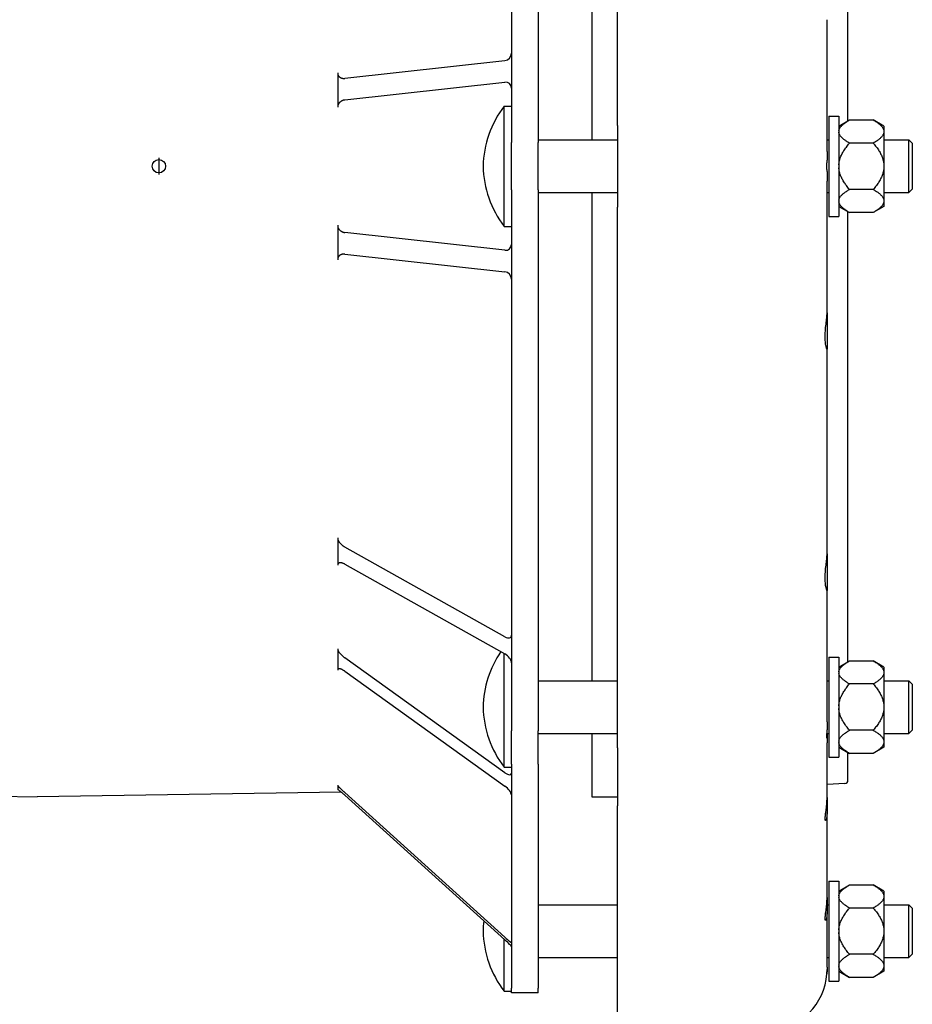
# Model space of a CAD drawing. Header units: millimetres. Extents: x 609 to 5021, y 338 to 1764.
# Tile 4 of 10: x 866 to 1133, y 599 to 894. Entities that reach past the tile are written whole.
import ezdxf

# ---------------------------------------------------------------- set-up
doc = ezdxf.new("R2010")
doc.units = ezdxf.units.MM
doc.layers.add('DETAIL', color=2, linetype='Continuous')
doc.layers.add('ORIGIN', color=6, linetype='Continuous')

msp = doc.modelspace()

# ---------------------------------------------------------------- linework, layer by layer
at = {"layer": 'DETAIL'}
for p, q in [((1045.03, 862.43), (1045.03, 1024.35)), ((1013.28, 1019.19), (1013.28, 857.27)), ((1021.28, 1019.19), (1021.28, 857.27)), ((1037.38, 1004.22), (1037.38, 858.09)), ((1114.03, 863.77), (1114.03, 998.27)), ((1107.75, 854.64), (1107.75, 894.07)), ((1011.28, 881.8), (963.37, 876.49)), ((961.28, 878.18), (961.28, 877.71)), ((961.28, 877.71), (961.28, 873.03)), ((961.28, 873.03), (961.28, 868.35)), ((963.37, 870.03), (1011.28, 875.35)), ((961.28, 868.35), (961.28, 867.86)), ((1011.08, 832.19), (1011.08, 868.19)), ((1011.08, 868.19), (1013.28, 868.19)), ((1108.28, 865.19), (1108.28, 835.19)), ((1108.28, 865.19), (1111.28, 865.19)), ((1111.28, 865.19), (1111.28, 835.19)), ((1111.28, 862.19), (1114.48, 864.04)), ((1114.48, 864.04), (1121.58, 864.04)), ((1124.78, 862.19), (1121.58, 864.04)), ((1045.03, 862.43), (1045.03, 837.94)), ((1124.78, 862.19), (1124.78, 860.79)), ((1124.78, 860.79), (1124.78, 860.36)), ((1021.28, 858.09), (1045.03, 858.09)), ((1107.75, 858.09), (1108.28, 858.09)), ((1124.78, 860.36), (1124.78, 850.63)), ((1124.78, 858.09), (1132.28, 858.09)), ((1132.28, 842.29), (1132.28, 858.09)), ((1133.28, 857.09), (1132.28, 858.09)), ((1013.28, 843.11), (1013.28, 857.27)), ((1021.28, 843.11), (1021.28, 857.27)), ((1121.58, 857.11), (1114.48, 857.11)), ((1133.28, 857.09), (1133.28, 843.29)), ((1107.75, 854.64), (1107.75, 851.99)), ((1124.78, 850.63), (1124.78, 849.75)), ((1124.78, 849.75), (1124.78, 840.02)), ((1107.75, 848.6), (1107.75, 845.74)), ((1013.28, 843.11), (1013.28, 681.18)), ((1021.28, 843.11), (1021.28, 681.18)), ((1107.75, 806.31), (1107.75, 845.74)), ((1121.58, 843.26), (1114.48, 843.26)), ((1133.28, 843.29), (1132.28, 842.29)), ((1021.28, 842.29), (1045.03, 842.29)), ((1037.38, 842.29), (1037.38, 696.16)), ((1107.75, 842.29), (1108.28, 842.29)), ((1124.78, 842.29), (1132.28, 842.29)), ((1045.03, 676.03), (1045.03, 837.94)), ((1111.28, 838.19), (1114.48, 836.34)), ((1124.78, 838.19), (1121.58, 836.34)), ((1124.78, 840.02), (1124.78, 839.58)), ((1124.78, 839.58), (1124.78, 838.19)), ((1108.28, 835.19), (1111.28, 835.19)), ((1114.03, 701.85), (1114.03, 836.6)), ((1121.58, 836.34), (1114.48, 836.34)), ((961.28, 832.51), (961.28, 832.03)), ((961.28, 832.03), (961.28, 827.35)), ((1011.08, 832.19), (1013.28, 832.19)), ((1011.28, 825.03), (963.37, 830.34)), ((961.28, 827.35), (961.28, 822.67)), ((961.28, 822.67), (961.28, 822.2)), ((963.37, 823.89), (1011.28, 818.57)), ((1107.75, 806.31), (1107.75, 795.45)), ((1107.75, 734.11), (1107.75, 795.45)), ((961.28, 738.94), (961.28, 738.51)), ((961.28, 738.51), (961.28, 734.8)), ((961.28, 734.8), (961.28, 731.08)), ((1011.28, 709.34), (963.37, 736.19)), ((1107.75, 734.11), (1107.75, 723.25)), ((961.28, 731.08), (961.28, 730.75)), ((963.37, 731.07), (1011.28, 704.22)), ((1107.75, 683.82), (1107.75, 723.25)), ((961.28, 705.75), (961.28, 705.4)), ((961.28, 705.4), (961.28, 702.49)), ((961.28, 702.49), (961.28, 699.59)), ((1011.28, 668.64), (963.37, 703)), ((1011.08, 670.26), (1011.08, 704.33)), ((1108.28, 703.26), (1108.28, 673.26)), ((1108.28, 703.26), (1111.28, 703.26)), ((1111.28, 703.26), (1111.28, 673.26)), ((1111.28, 700.26), (1114.48, 702.11)), ((1114.48, 702.11), (1121.58, 702.11)), ((1124.78, 700.26), (1121.58, 702.11)), ((961.28, 699.59), (961.28, 699.35)), ((963.37, 699), (1011.28, 664.63)), ((1124.78, 700.26), (1124.78, 698.87)), ((1124.78, 698.87), (1124.78, 698.43)), ((1021.28, 696.16), (1045.03, 696.16)), ((1107.75, 696.16), (1108.28, 696.16)), ((1124.78, 698.43), (1124.78, 688.7)), ((1124.78, 696.16), (1132.28, 696.16)), ((1132.28, 680.36), (1132.28, 696.16)), ((1133.28, 695.16), (1132.28, 696.16)), ((1121.58, 695.19), (1114.48, 695.19)), ((1133.28, 695.16), (1133.28, 681.36)), ((1124.78, 688.7), (1124.78, 687.82)), ((1124.78, 687.82), (1124.78, 678.09)), ((1013.28, 671.17), (1013.28, 681.18)), ((1021.28, 671.17), (1021.28, 681.18)), ((1107.75, 683.82), (1107.75, 681.42)), ((1121.58, 681.34), (1114.48, 681.34)), ((1133.28, 681.36), (1132.28, 680.36)), ((1021.28, 680.36), (1045.03, 680.36)), ((1037.38, 680.36), (1037.38, 661.44)), ((1107.74, 680.36), (1108.28, 680.36)), ((1107.75, 680.36), (1107.75, 679.43)), ((1107.75, 679.43), (1107.75, 679)), ((1107.75, 679), (1107.75, 677.53)), ((1124.78, 680.36), (1132.28, 680.36)), ((1124.78, 678.09), (1124.78, 677.65)), ((1045.03, 676.03), (1045.03, 658.71)), ((1107.75, 661.2), (1107.75, 677.53)), ((1111.28, 676.26), (1114.48, 674.41)), ((1124.78, 676.26), (1121.58, 674.41)), ((1124.78, 677.65), (1124.78, 676.26)), ((1108.28, 673.26), (1111.28, 673.26)), ((1114.03, 666.39), (1114.03, 674.67)), ((1121.58, 674.41), (1114.48, 674.41)), ((1011.08, 670.26), (1013.28, 670.26)), ((1013.28, 671.17), (1013.28, 604.1)), ((1021.28, 671.17), (1021.28, 604.1)), ((961.28, 664.86), (961.28, 664.73)), ((961.28, 664.73), (961.28, 664.16)), ((961.28, 664.16), (961.28, 663.59)), ((1113.08, 665.39), (1107.75, 665.11)), ((780.23, 662.78), (871.28, 661.44)), ((962.34, 662.78), (871.28, 661.44)), ((1011.28, 619.39), (963.37, 662.67)), ((963.37, 661.88), (1011.28, 618.6)), ((1037.38, 661.44), (1045.03, 661.44)), ((1107.75, 661.2), (1107.75, 656.7)), ((1045.03, 591.64), (1045.03, 658.71)), ((1107.75, 631.29), (1107.75, 656.7)), ((1108.28, 636.19), (1108.28, 606.19)), ((1108.28, 636.19), (1111.28, 636.19)), ((1111.28, 636.19), (1111.28, 606.19)), ((1111.28, 633.19), (1114.48, 635.04)), ((1114.48, 635.04), (1121.58, 635.04)), ((1124.78, 633.19), (1121.58, 635.04)), ((1107.75, 631.29), (1107.75, 626.79)), ((1124.78, 633.19), (1124.78, 631.79)), ((1124.78, 631.79), (1124.78, 631.36)), ((1124.78, 631.36), (1124.78, 621.63)), ((1021.28, 629.09), (1045.03, 629.09)), ((1107.75, 629.09), (1108.28, 629.09)), ((1121.58, 628.11), (1114.48, 628.11)), ((1124.78, 629.09), (1132.28, 629.09)), ((1132.28, 613.29), (1132.28, 629.09)), ((1133.28, 628.09), (1132.28, 629.09)), ((1133.28, 628.09), (1133.28, 614.29)), ((1107.75, 610.46), (1107.75, 626.79)), ((1124.78, 621.63), (1124.78, 620.75)), ((1124.78, 620.75), (1124.78, 611.02)), ((1011.08, 603.19), (1011.08, 618.78)), ((1021.28, 613.29), (1045.03, 613.29)), ((1107.75, 613.29), (1108.28, 613.29)), ((1121.58, 614.26), (1114.48, 614.26)), ((1124.78, 613.29), (1132.28, 613.29)), ((1133.28, 614.29), (1132.28, 613.29)), ((1107.75, 610.46), (1107.75, 609.72)), ((1124.78, 611.02), (1124.78, 610.58)), ((1124.78, 610.58), (1124.78, 609.19)), ((1107.75, 609.72), (1107.75, 609.69)), ((1111.28, 609.19), (1114.48, 607.34)), ((1121.58, 607.34), (1114.48, 607.34)), ((1124.78, 609.19), (1121.58, 607.34)), ((1108.28, 606.19), (1111.28, 606.19)), ((1011.08, 603.19), (1013.28, 603.19)), ((1013.28, 602.69), (1013.28, 604.1)), ((1021.28, 602.69), (1013.28, 602.69)), ((1021.28, 602.69), (1021.28, 604.1))]:
    msp.add_line(p, q, dxfattribs=at)
at = {"layer": 'DETAIL', "flags": 128}
for points in [[(961.28, 877.71), (961.33, 877.59), (961.38, 877.48), (961.44, 877.37), (961.5, 877.27), (961.57, 877.17), (961.64, 877.08), (961.72, 877), (961.8, 876.93), (961.89, 876.86), (961.98, 876.8), (962.07, 876.74), (962.16, 876.69), (962.25, 876.65), (962.35, 876.61), (962.45, 876.57), (962.55, 876.54), (962.65, 876.52), (962.75, 876.5), (962.85, 876.49), (962.95, 876.48), (963.06, 876.47), (963.16, 876.47), (963.27, 876.48), (963.37, 876.49)], [(963.37, 870.03), (963.25, 870.02), (963.14, 870), (963.02, 869.97), (962.91, 869.94), (962.8, 869.9), (962.69, 869.86), (962.58, 869.81), (962.48, 869.76), (962.37, 869.7), (962.27, 869.64), (962.17, 869.57), (962.08, 869.5), (961.99, 869.42), (961.9, 869.34), (961.82, 869.26), (961.74, 869.17), (961.67, 869.09), (961.6, 868.99), (961.53, 868.9), (961.47, 868.79), (961.42, 868.69), (961.37, 868.58), (961.32, 868.47), (961.28, 868.35)], [(1111.28, 860.79), (1111.31, 860.92), (1111.34, 861.05), (1111.38, 861.18), (1111.43, 861.31), (1111.49, 861.44), (1111.56, 861.57), (1111.63, 861.7), (1111.72, 861.83), (1111.82, 861.96), (1111.93, 862.09), (1112.04, 862.22), (1112.17, 862.36), (1112.3, 862.49), (1112.45, 862.63), (1112.61, 862.76), (1112.77, 862.9), (1112.95, 863.03), (1113.14, 863.17), (1113.33, 863.31), (1113.54, 863.45), (1113.76, 863.6), (1113.99, 863.74), (1114.23, 863.89), (1114.48, 864.04)], [(1121.58, 864.04), (1121.84, 863.89), (1122.08, 863.74), (1122.31, 863.6), (1122.53, 863.45), (1122.74, 863.31), (1122.93, 863.17), (1123.12, 863.03), (1123.3, 862.9), (1123.46, 862.76), (1123.62, 862.63), (1123.76, 862.49), (1123.9, 862.36), (1124.03, 862.22), (1124.14, 862.09), (1124.25, 861.96), (1124.35, 861.83), (1124.44, 861.7), (1124.51, 861.57), (1124.58, 861.44), (1124.64, 861.31), (1124.69, 861.18), (1124.73, 861.05), (1124.76, 860.92), (1124.78, 860.79)], [(1114.48, 857.11), (1114.23, 857.26), (1113.99, 857.41), (1113.76, 857.55), (1113.54, 857.7), (1113.33, 857.84), (1113.14, 857.98), (1112.95, 858.12), (1112.77, 858.25), (1112.61, 858.39), (1112.45, 858.53), (1112.3, 858.66), (1112.17, 858.79), (1112.04, 858.93), (1111.93, 859.06), (1111.82, 859.19), (1111.72, 859.32), (1111.63, 859.45), (1111.56, 859.58), (1111.49, 859.71), (1111.43, 859.84), (1111.38, 859.97), (1111.34, 860.1), (1111.31, 860.23), (1111.28, 860.36)], [(1124.78, 860.36), (1124.76, 860.23), (1124.73, 860.1), (1124.69, 859.97), (1124.64, 859.84), (1124.58, 859.71), (1124.51, 859.58), (1124.44, 859.45), (1124.35, 859.32), (1124.25, 859.19), (1124.14, 859.06), (1124.03, 858.93), (1123.9, 858.79), (1123.76, 858.66), (1123.62, 858.53), (1123.46, 858.39), (1123.3, 858.25), (1123.12, 858.12), (1122.93, 857.98), (1122.74, 857.84), (1122.53, 857.7), (1122.31, 857.55), (1122.08, 857.41), (1121.84, 857.26), (1121.58, 857.11)], [(1111.28, 850.63), (1111.31, 850.89), (1111.34, 851.14), (1111.38, 851.4), (1111.43, 851.66), (1111.49, 851.92), (1111.56, 852.18), (1111.63, 852.44), (1111.72, 852.7), (1111.82, 852.96), (1111.93, 853.22), (1112.04, 853.49), (1112.17, 853.75), (1112.3, 854.02), (1112.45, 854.29), (1112.61, 854.56), (1112.77, 854.83), (1112.95, 855.11), (1113.14, 855.38), (1113.33, 855.66), (1113.54, 855.95), (1113.76, 856.23), (1113.99, 856.52), (1114.23, 856.82), (1114.48, 857.11)], [(1121.58, 857.11), (1121.84, 856.82), (1122.08, 856.52), (1122.31, 856.23), (1122.53, 855.95), (1122.74, 855.66), (1122.93, 855.38), (1123.12, 855.11), (1123.3, 854.83), (1123.46, 854.56), (1123.62, 854.29), (1123.76, 854.02), (1123.9, 853.75), (1124.03, 853.49), (1124.14, 853.22), (1124.25, 852.96), (1124.35, 852.7), (1124.44, 852.44), (1124.51, 852.18), (1124.58, 851.92), (1124.64, 851.66), (1124.69, 851.4), (1124.73, 851.14), (1124.76, 850.89), (1124.78, 850.63)], [(1107.73, 850.94), (1107.74, 850.99), (1107.74, 851.03), (1107.74, 851.08), (1107.74, 851.12), (1107.74, 851.16), (1107.74, 851.21), (1107.74, 851.25), (1107.75, 851.3), (1107.75, 851.34), (1107.75, 851.38), (1107.75, 851.43), (1107.75, 851.47), (1107.75, 851.52), (1107.75, 851.56), (1107.75, 851.6), (1107.75, 851.65), (1107.75, 851.69), (1107.75, 851.73), (1107.75, 851.78), (1107.75, 851.82), (1107.75, 851.86), (1107.75, 851.9), (1107.75, 851.95), (1107.75, 851.99)], [(1107.74, 849.47), (1107.73, 849.52), (1107.73, 849.57), (1107.73, 849.62), (1107.73, 849.68), (1107.73, 849.74), (1107.72, 849.8), (1107.72, 849.87), (1107.72, 849.93), (1107.72, 850), (1107.72, 850.06), (1107.72, 850.13), (1107.72, 850.2), (1107.72, 850.27), (1107.72, 850.33), (1107.72, 850.4), (1107.72, 850.47), (1107.72, 850.53), (1107.72, 850.6), (1107.72, 850.66), (1107.73, 850.72), (1107.73, 850.78), (1107.73, 850.84), (1107.73, 850.89), (1107.73, 850.94)], [(1107.75, 848.6), (1107.75, 848.63), (1107.75, 848.67), (1107.75, 848.7), (1107.75, 848.74), (1107.75, 848.78), (1107.75, 848.81), (1107.75, 848.85), (1107.75, 848.88), (1107.75, 848.92), (1107.75, 848.96), (1107.75, 848.99), (1107.75, 849.03), (1107.75, 849.07), (1107.75, 849.1), (1107.75, 849.14), (1107.75, 849.18), (1107.75, 849.21), (1107.74, 849.25), (1107.74, 849.29), (1107.74, 849.32), (1107.74, 849.36), (1107.74, 849.4), (1107.74, 849.43), (1107.74, 849.47)], [(1114.48, 843.26), (1114.23, 843.56), (1113.99, 843.85), (1113.76, 844.14), (1113.54, 844.43), (1113.33, 844.71), (1113.14, 844.99), (1112.95, 845.27), (1112.77, 845.55), (1112.61, 845.82), (1112.45, 846.09), (1112.3, 846.36), (1112.17, 846.62), (1112.04, 846.89), (1111.93, 847.15), (1111.82, 847.41), (1111.72, 847.68), (1111.63, 847.94), (1111.56, 848.2), (1111.49, 848.46), (1111.43, 848.71), (1111.38, 848.97), (1111.34, 849.23), (1111.31, 849.49), (1111.28, 849.75)], [(1124.78, 849.75), (1124.76, 849.49), (1124.73, 849.23), (1124.69, 848.97), (1124.64, 848.71), (1124.58, 848.46), (1124.51, 848.2), (1124.44, 847.94), (1124.35, 847.68), (1124.25, 847.41), (1124.14, 847.15), (1124.03, 846.89), (1123.9, 846.62), (1123.76, 846.36), (1123.62, 846.09), (1123.46, 845.82), (1123.3, 845.55), (1123.12, 845.27), (1122.93, 844.99), (1122.74, 844.71), (1122.53, 844.43), (1122.31, 844.14), (1122.08, 843.85), (1121.84, 843.56), (1121.58, 843.26)], [(1111.28, 840.02), (1111.31, 840.15), (1111.34, 840.28), (1111.38, 840.41), (1111.43, 840.54), (1111.49, 840.67), (1111.56, 840.8), (1111.63, 840.93), (1111.72, 841.06), (1111.82, 841.19), (1111.93, 841.32), (1112.04, 841.45), (1112.17, 841.58), (1112.3, 841.72), (1112.45, 841.85), (1112.61, 841.99), (1112.77, 842.12), (1112.95, 842.26), (1113.14, 842.4), (1113.33, 842.54), (1113.54, 842.68), (1113.76, 842.82), (1113.99, 842.97), (1114.23, 843.11), (1114.48, 843.26)], [(1121.58, 843.26), (1121.84, 843.11), (1122.08, 842.97), (1122.31, 842.82), (1122.53, 842.68), (1122.74, 842.54), (1122.93, 842.4), (1123.12, 842.26), (1123.3, 842.12), (1123.46, 841.99), (1123.62, 841.85), (1123.76, 841.72), (1123.9, 841.58), (1124.03, 841.45), (1124.14, 841.32), (1124.25, 841.19), (1124.35, 841.06), (1124.44, 840.93), (1124.51, 840.8), (1124.58, 840.67), (1124.64, 840.54), (1124.69, 840.41), (1124.73, 840.28), (1124.76, 840.15), (1124.78, 840.02)], [(1114.48, 836.34), (1114.23, 836.49), (1113.99, 836.63), (1113.76, 836.78), (1113.54, 836.92), (1113.33, 837.06), (1113.14, 837.2), (1112.95, 837.34), (1112.77, 837.48), (1112.61, 837.62), (1112.45, 837.75), (1112.3, 837.88), (1112.17, 838.02), (1112.04, 838.15), (1111.93, 838.28), (1111.82, 838.41), (1111.72, 838.54), (1111.63, 838.67), (1111.56, 838.8), (1111.49, 838.93), (1111.43, 839.06), (1111.38, 839.19), (1111.34, 839.32), (1111.31, 839.45), (1111.28, 839.58)], [(1124.78, 839.58), (1124.76, 839.45), (1124.73, 839.32), (1124.69, 839.19), (1124.64, 839.06), (1124.58, 838.93), (1124.51, 838.8), (1124.44, 838.67), (1124.35, 838.54), (1124.25, 838.41), (1124.14, 838.28), (1124.03, 838.15), (1123.9, 838.02), (1123.76, 837.88), (1123.62, 837.75), (1123.46, 837.62), (1123.3, 837.48), (1123.12, 837.34), (1122.93, 837.2), (1122.74, 837.06), (1122.53, 836.92), (1122.31, 836.78), (1122.08, 836.63), (1121.84, 836.49), (1121.58, 836.34)], [(961.28, 832.03), (961.33, 831.9), (961.38, 831.77), (961.44, 831.65), (961.5, 831.54), (961.57, 831.43), (961.64, 831.32), (961.72, 831.22), (961.8, 831.13), (961.89, 831.04), (961.98, 830.96), (962.07, 830.89), (962.16, 830.81), (962.25, 830.75), (962.35, 830.69), (962.45, 830.63), (962.55, 830.58), (962.65, 830.53), (962.75, 830.49), (962.85, 830.46), (962.95, 830.42), (963.06, 830.4), (963.16, 830.37), (963.27, 830.35), (963.37, 830.34)], [(963.37, 823.89), (963.25, 823.9), (963.14, 823.9), (963.02, 823.9), (962.91, 823.9), (962.8, 823.88), (962.69, 823.86), (962.58, 823.84), (962.48, 823.81), (962.37, 823.78), (962.27, 823.74), (962.17, 823.69), (962.08, 823.64), (961.99, 823.59), (961.9, 823.53), (961.82, 823.46), (961.74, 823.39), (961.67, 823.32), (961.6, 823.24), (961.53, 823.16), (961.47, 823.07), (961.42, 822.98), (961.37, 822.88), (961.32, 822.77), (961.28, 822.67)], [(1107.75, 795.45), (1107.75, 795.4), (1107.73, 795.4), (1107.7, 795.45), (1107.66, 795.54), (1107.61, 795.67), (1107.56, 795.83), (1107.5, 796.04), (1107.45, 796.28), (1107.39, 796.56), (1107.34, 796.89), (1107.29, 797.24), (1107.25, 797.63), (1107.22, 798.05), (1107.2, 798.48), (1107.19, 798.93), (1107.19, 799.39), (1107.2, 799.87), (1107.22, 800.37), (1107.25, 800.88), (1107.29, 801.4), (1107.34, 801.92), (1107.39, 802.44), (1107.45, 802.94), (1107.5, 803.43), (1107.56, 803.89), (1107.61, 804.34), (1107.66, 804.78), (1107.7, 805.2), (1107.73, 805.6), (1107.75, 805.97), (1107.75, 806.31)], [(961.28, 738.51), (961.33, 738.39), (961.38, 738.27), (961.44, 738.14), (961.5, 738.02), (961.57, 737.9), (961.64, 737.79), (961.72, 737.67), (961.8, 737.56), (961.89, 737.45), (961.98, 737.34), (962.07, 737.24), (962.16, 737.14), (962.25, 737.04), (962.35, 736.95), (962.45, 736.86), (962.55, 736.77), (962.65, 736.68), (962.75, 736.6), (962.85, 736.53), (962.95, 736.45), (963.06, 736.38), (963.16, 736.31), (963.27, 736.25), (963.37, 736.19)], [(1107.75, 723.25), (1107.75, 723.21), (1107.73, 723.21), (1107.7, 723.26), (1107.66, 723.35), (1107.61, 723.47), (1107.56, 723.64), (1107.5, 723.84), (1107.45, 724.09), (1107.39, 724.37), (1107.34, 724.69), (1107.29, 725.05), (1107.25, 725.44), (1107.22, 725.85), (1107.2, 726.29), (1107.19, 726.74), (1107.19, 727.2), (1107.2, 727.68), (1107.22, 728.18), (1107.25, 728.69), (1107.29, 729.21), (1107.34, 729.73), (1107.39, 730.24), (1107.45, 730.75), (1107.5, 731.23), (1107.56, 731.7), (1107.61, 732.15), (1107.66, 732.59), (1107.7, 733.01), (1107.73, 733.41), (1107.75, 733.78), (1107.75, 734.11)], [(963.37, 731.07), (963.25, 731.13), (963.14, 731.19), (963.02, 731.24), (962.91, 731.29), (962.8, 731.33), (962.69, 731.37), (962.58, 731.4), (962.48, 731.43), (962.37, 731.45), (962.27, 731.47), (962.17, 731.48), (962.08, 731.48), (961.99, 731.48), (961.9, 731.47), (961.82, 731.46), (961.74, 731.44), (961.67, 731.42), (961.6, 731.39), (961.53, 731.35), (961.47, 731.31), (961.42, 731.27), (961.37, 731.21), (961.32, 731.15), (961.28, 731.08)], [(961.28, 705.4), (961.33, 705.29), (961.38, 705.18), (961.44, 705.07), (961.5, 704.96), (961.57, 704.84), (961.64, 704.73), (961.72, 704.62), (961.8, 704.51), (961.89, 704.4), (961.98, 704.29), (962.07, 704.18), (962.16, 704.08), (962.25, 703.98), (962.35, 703.88), (962.45, 703.78), (962.55, 703.68), (962.65, 703.59), (962.75, 703.5), (962.85, 703.41), (962.95, 703.32), (963.06, 703.24), (963.16, 703.16), (963.27, 703.08), (963.37, 703)], [(1111.28, 698.87), (1111.31, 699), (1111.34, 699.13), (1111.38, 699.26), (1111.43, 699.38), (1111.49, 699.51), (1111.56, 699.64), (1111.63, 699.77), (1111.72, 699.9), (1111.82, 700.03), (1111.93, 700.17), (1112.04, 700.3), (1112.17, 700.43), (1112.3, 700.56), (1112.45, 700.7), (1112.61, 700.83), (1112.77, 700.97), (1112.95, 701.11), (1113.14, 701.25), (1113.33, 701.39), (1113.54, 701.53), (1113.76, 701.67), (1113.99, 701.82), (1114.23, 701.96), (1114.48, 702.11)], [(1121.58, 702.11), (1121.84, 701.96), (1122.08, 701.82), (1122.31, 701.67), (1122.53, 701.53), (1122.74, 701.39), (1122.93, 701.25), (1123.12, 701.11), (1123.3, 700.97), (1123.46, 700.83), (1123.62, 700.7), (1123.76, 700.56), (1123.9, 700.43), (1124.03, 700.3), (1124.14, 700.17), (1124.25, 700.03), (1124.35, 699.9), (1124.44, 699.77), (1124.51, 699.64), (1124.58, 699.51), (1124.64, 699.38), (1124.69, 699.26), (1124.73, 699.13), (1124.76, 699), (1124.78, 698.87)], [(963.37, 699), (963.25, 699.08), (963.14, 699.16), (963.02, 699.23), (962.91, 699.3), (962.8, 699.36), (962.69, 699.42), (962.58, 699.48), (962.48, 699.53), (962.37, 699.58), (962.27, 699.62), (962.17, 699.65), (962.08, 699.68), (961.99, 699.71), (961.9, 699.72), (961.82, 699.74), (961.74, 699.75), (961.67, 699.75), (961.6, 699.74), (961.53, 699.74), (961.47, 699.72), (961.42, 699.7), (961.37, 699.67), (961.32, 699.63), (961.28, 699.59)], [(1114.48, 695.19), (1114.23, 695.33), (1113.99, 695.48), (1113.76, 695.63), (1113.54, 695.77), (1113.33, 695.91), (1113.14, 696.05), (1112.95, 696.19), (1112.77, 696.33), (1112.61, 696.46), (1112.45, 696.6), (1112.3, 696.73), (1112.17, 696.87), (1112.04, 697), (1111.93, 697.13), (1111.82, 697.26), (1111.72, 697.39), (1111.63, 697.52), (1111.56, 697.65), (1111.49, 697.78), (1111.43, 697.91), (1111.38, 698.04), (1111.34, 698.17), (1111.31, 698.3), (1111.28, 698.43)], [(1124.78, 698.43), (1124.76, 698.3), (1124.73, 698.17), (1124.69, 698.04), (1124.64, 697.91), (1124.58, 697.78), (1124.51, 697.65), (1124.44, 697.52), (1124.35, 697.39), (1124.25, 697.26), (1124.14, 697.13), (1124.03, 697), (1123.9, 696.87), (1123.76, 696.73), (1123.62, 696.6), (1123.46, 696.46), (1123.3, 696.33), (1123.12, 696.19), (1122.93, 696.05), (1122.74, 695.91), (1122.53, 695.77), (1122.31, 695.63), (1122.08, 695.48), (1121.84, 695.33), (1121.58, 695.19)], [(1111.28, 688.7), (1111.31, 688.96), (1111.34, 689.22), (1111.38, 689.48), (1111.43, 689.73), (1111.49, 689.99), (1111.56, 690.25), (1111.63, 690.51), (1111.72, 690.77), (1111.82, 691.03), (1111.93, 691.3), (1112.04, 691.56), (1112.17, 691.82), (1112.3, 692.09), (1112.45, 692.36), (1112.61, 692.63), (1112.77, 692.9), (1112.95, 693.18), (1113.14, 693.46), (1113.33, 693.74), (1113.54, 694.02), (1113.76, 694.31), (1113.99, 694.59), (1114.23, 694.89), (1114.48, 695.19)], [(1121.58, 695.19), (1121.84, 694.89), (1122.08, 694.59), (1122.31, 694.31), (1122.53, 694.02), (1122.74, 693.74), (1122.93, 693.46), (1123.12, 693.18), (1123.3, 692.9), (1123.46, 692.63), (1123.62, 692.36), (1123.76, 692.09), (1123.9, 691.82), (1124.03, 691.56), (1124.14, 691.3), (1124.25, 691.03), (1124.35, 690.77), (1124.44, 690.51), (1124.51, 690.25), (1124.58, 689.99), (1124.64, 689.73), (1124.69, 689.48), (1124.73, 689.22), (1124.76, 688.96), (1124.78, 688.7)], [(1114.48, 681.34), (1114.23, 681.63), (1113.99, 681.93), (1113.76, 682.22), (1113.54, 682.5), (1113.33, 682.79), (1113.14, 683.07), (1112.95, 683.34), (1112.77, 683.62), (1112.61, 683.89), (1112.45, 684.16), (1112.3, 684.43), (1112.17, 684.7), (1112.04, 684.96), (1111.93, 685.22), (1111.82, 685.49), (1111.72, 685.75), (1111.63, 686.01), (1111.56, 686.27), (1111.49, 686.53), (1111.43, 686.79), (1111.38, 687.05), (1111.34, 687.3), (1111.31, 687.56), (1111.28, 687.82)], [(1124.78, 687.82), (1124.76, 687.56), (1124.73, 687.3), (1124.69, 687.05), (1124.64, 686.79), (1124.58, 686.53), (1124.51, 686.27), (1124.44, 686.01), (1124.35, 685.75), (1124.25, 685.49), (1124.14, 685.22), (1124.03, 684.96), (1123.9, 684.7), (1123.76, 684.43), (1123.62, 684.16), (1123.46, 683.89), (1123.3, 683.62), (1123.12, 683.34), (1122.93, 683.07), (1122.74, 682.79), (1122.53, 682.5), (1122.31, 682.22), (1122.08, 681.93), (1121.84, 681.63), (1121.58, 681.34)], [(1107.73, 679.98), (1107.74, 680.04), (1107.74, 680.1), (1107.74, 680.16), (1107.74, 680.23), (1107.74, 680.29), (1107.74, 680.35), (1107.74, 680.41), (1107.75, 680.47), (1107.75, 680.53), (1107.75, 680.59), (1107.75, 680.65), (1107.75, 680.71), (1107.75, 680.77), (1107.75, 680.83), (1107.75, 680.89), (1107.75, 680.95), (1107.75, 681.01), (1107.75, 681.07), (1107.75, 681.13), (1107.75, 681.19), (1107.75, 681.25), (1107.75, 681.31), (1107.75, 681.36), (1107.75, 681.42)], [(1111.28, 678.09), (1111.31, 678.22), (1111.34, 678.35), (1111.38, 678.48), (1111.43, 678.61), (1111.49, 678.74), (1111.56, 678.87), (1111.63, 679), (1111.72, 679.13), (1111.82, 679.26), (1111.93, 679.39), (1112.04, 679.52), (1112.17, 679.65), (1112.3, 679.79), (1112.45, 679.92), (1112.61, 680.06), (1112.77, 680.19), (1112.95, 680.33), (1113.14, 680.47), (1113.33, 680.61), (1113.54, 680.75), (1113.76, 680.9), (1113.99, 681.04), (1114.23, 681.19), (1114.48, 681.34)], [(1121.58, 681.34), (1121.84, 681.19), (1122.08, 681.04), (1122.31, 680.9), (1122.53, 680.75), (1122.74, 680.61), (1122.93, 680.47), (1123.12, 680.33), (1123.3, 680.19), (1123.46, 680.06), (1123.62, 679.92), (1123.76, 679.79), (1123.9, 679.65), (1124.03, 679.52), (1124.14, 679.39), (1124.25, 679.26), (1124.35, 679.13), (1124.44, 679), (1124.51, 678.87), (1124.58, 678.74), (1124.64, 678.61), (1124.69, 678.48), (1124.73, 678.35), (1124.76, 678.22), (1124.78, 678.09)], [(1107.74, 678.97), (1107.73, 678.97), (1107.73, 678.97), (1107.73, 678.98), (1107.73, 679), (1107.73, 679.01), (1107.72, 679.04), (1107.72, 679.06), (1107.72, 679.09), (1107.72, 679.13), (1107.72, 679.17), (1107.72, 679.21), (1107.72, 679.25), (1107.72, 679.3), (1107.72, 679.35), (1107.72, 679.41), (1107.72, 679.46), (1107.72, 679.52), (1107.72, 679.58), (1107.72, 679.65), (1107.73, 679.71), (1107.73, 679.78), (1107.73, 679.84), (1107.73, 679.91), (1107.73, 679.98)], [(1107.75, 679), (1107.75, 679), (1107.75, 679), (1107.75, 679), (1107.75, 679), (1107.75, 679), (1107.75, 678.99), (1107.75, 678.99), (1107.75, 678.99), (1107.75, 678.99), (1107.75, 678.99), (1107.75, 678.99), (1107.75, 678.99), (1107.75, 678.98), (1107.75, 678.98), (1107.75, 678.98), (1107.75, 678.98), (1107.75, 678.98), (1107.74, 678.98), (1107.74, 678.98), (1107.74, 678.97), (1107.74, 678.97), (1107.74, 678.97), (1107.74, 678.97), (1107.74, 678.97)], [(1114.48, 674.41), (1114.23, 674.56), (1113.99, 674.71), (1113.76, 674.85), (1113.54, 674.99), (1113.33, 675.14), (1113.14, 675.28), (1112.95, 675.41), (1112.77, 675.55), (1112.61, 675.69), (1112.45, 675.82), (1112.3, 675.96), (1112.17, 676.09), (1112.04, 676.22), (1111.93, 676.36), (1111.82, 676.49), (1111.72, 676.62), (1111.63, 676.75), (1111.56, 676.88), (1111.49, 677.01), (1111.43, 677.14), (1111.38, 677.27), (1111.34, 677.39), (1111.31, 677.52), (1111.28, 677.65)], [(1124.78, 677.65), (1124.76, 677.52), (1124.73, 677.39), (1124.69, 677.27), (1124.64, 677.14), (1124.58, 677.01), (1124.51, 676.88), (1124.44, 676.75), (1124.35, 676.62), (1124.25, 676.49), (1124.14, 676.36), (1124.03, 676.22), (1123.9, 676.09), (1123.76, 675.96), (1123.62, 675.82), (1123.46, 675.69), (1123.3, 675.55), (1123.12, 675.41), (1122.93, 675.28), (1122.74, 675.14), (1122.53, 674.99), (1122.31, 674.85), (1122.08, 674.71), (1121.84, 674.56), (1121.58, 674.41)], [(961.28, 664.73), (961.33, 664.68), (961.38, 664.62), (961.44, 664.55), (961.5, 664.48), (961.57, 664.41), (961.64, 664.33), (961.72, 664.25), (961.8, 664.16), (961.89, 664.08), (961.98, 663.99), (962.07, 663.9), (962.16, 663.81), (962.25, 663.71), (962.35, 663.62), (962.45, 663.53), (962.55, 663.43), (962.65, 663.34), (962.75, 663.24), (962.85, 663.15), (962.95, 663.05), (963.06, 662.96), (963.16, 662.86), (963.27, 662.77), (963.37, 662.67)], [(963.37, 661.88), (963.25, 661.99), (963.14, 662.09), (963.02, 662.19), (962.91, 662.29), (962.8, 662.39), (962.69, 662.48), (962.58, 662.58), (962.48, 662.67), (962.37, 662.75), (962.27, 662.84), (962.17, 662.92), (962.08, 663), (961.99, 663.07), (961.9, 663.14), (961.82, 663.21), (961.74, 663.27), (961.67, 663.33), (961.6, 663.38), (961.53, 663.42), (961.47, 663.47), (961.42, 663.51), (961.37, 663.54), (961.32, 663.56), (961.28, 663.59)], [(1107.75, 656.7), (1107.75, 656.3), (1107.73, 655.93), (1107.7, 655.6), (1107.66, 655.3), (1107.61, 655.04), (1107.56, 654.83), (1107.5, 654.65), (1107.45, 654.51), (1107.39, 654.41), (1107.34, 654.35), (1107.29, 654.33), (1107.25, 654.36), (1107.22, 654.44), (1107.2, 654.55), (1107.19, 654.71), (1107.19, 654.9), (1107.2, 655.13), (1107.22, 655.4), (1107.25, 655.71), (1107.29, 656.06), (1107.34, 656.44), (1107.39, 656.84), (1107.45, 657.27), (1107.5, 657.71), (1107.56, 658.16), (1107.61, 658.64), (1107.66, 659.13), (1107.7, 659.64), (1107.73, 660.16), (1107.75, 660.68), (1107.75, 661.2)], [(1111.28, 631.79), (1111.31, 631.92), (1111.34, 632.05), (1111.38, 632.18), (1111.43, 632.31), (1111.49, 632.44), (1111.56, 632.57), (1111.63, 632.7), (1111.72, 632.83), (1111.82, 632.96), (1111.93, 633.09), (1112.04, 633.22), (1112.17, 633.36), (1112.3, 633.49), (1112.45, 633.63), (1112.61, 633.76), (1112.77, 633.9), (1112.95, 634.03), (1113.14, 634.17), (1113.33, 634.31), (1113.54, 634.45), (1113.76, 634.6), (1113.99, 634.74), (1114.23, 634.89), (1114.48, 635.04)], [(1121.58, 635.04), (1121.84, 634.89), (1122.08, 634.74), (1122.31, 634.6), (1122.53, 634.45), (1122.74, 634.31), (1122.93, 634.17), (1123.12, 634.03), (1123.3, 633.9), (1123.46, 633.76), (1123.62, 633.63), (1123.76, 633.49), (1123.9, 633.36), (1124.03, 633.22), (1124.14, 633.09), (1124.25, 632.96), (1124.35, 632.83), (1124.44, 632.7), (1124.51, 632.57), (1124.58, 632.44), (1124.64, 632.31), (1124.69, 632.18), (1124.73, 632.05), (1124.76, 631.92), (1124.78, 631.79)], [(1107.75, 626.79), (1107.75, 626.4), (1107.73, 626.03), (1107.7, 625.69), (1107.66, 625.4), (1107.61, 625.14), (1107.56, 624.92), (1107.5, 624.75), (1107.45, 624.61), (1107.39, 624.51), (1107.34, 624.45), (1107.29, 624.43), (1107.25, 624.46), (1107.22, 624.54), (1107.2, 624.65), (1107.19, 624.8), (1107.19, 624.99), (1107.2, 625.23), (1107.22, 625.5), (1107.25, 625.81), (1107.29, 626.15), (1107.34, 626.53), (1107.39, 626.94), (1107.45, 627.37), (1107.5, 627.81), (1107.56, 628.26), (1107.61, 628.73), (1107.66, 629.22), (1107.7, 629.73), (1107.73, 630.25), (1107.75, 630.77), (1107.75, 631.29)], [(1114.48, 628.11), (1114.23, 628.26), (1113.99, 628.41), (1113.76, 628.55), (1113.54, 628.7), (1113.33, 628.84), (1113.14, 628.98), (1112.95, 629.12), (1112.77, 629.25), (1112.61, 629.39), (1112.45, 629.53), (1112.3, 629.66), (1112.17, 629.79), (1112.04, 629.93), (1111.93, 630.06), (1111.82, 630.19), (1111.72, 630.32), (1111.63, 630.45), (1111.56, 630.58), (1111.49, 630.71), (1111.43, 630.84), (1111.38, 630.97), (1111.34, 631.1), (1111.31, 631.23), (1111.28, 631.36)], [(1124.78, 631.36), (1124.76, 631.23), (1124.73, 631.1), (1124.69, 630.97), (1124.64, 630.84), (1124.58, 630.71), (1124.51, 630.58), (1124.44, 630.45), (1124.35, 630.32), (1124.25, 630.19), (1124.14, 630.06), (1124.03, 629.93), (1123.9, 629.79), (1123.76, 629.66), (1123.62, 629.53), (1123.46, 629.39), (1123.3, 629.25), (1123.12, 629.12), (1122.93, 628.98), (1122.74, 628.84), (1122.53, 628.7), (1122.31, 628.55), (1122.08, 628.41), (1121.84, 628.26), (1121.58, 628.11)], [(1111.28, 621.63), (1111.31, 621.89), (1111.34, 622.14), (1111.38, 622.4), (1111.43, 622.66), (1111.49, 622.92), (1111.56, 623.18), (1111.63, 623.44), (1111.72, 623.7), (1111.82, 623.96), (1111.93, 624.22), (1112.04, 624.49), (1112.17, 624.75), (1112.3, 625.02), (1112.45, 625.29), (1112.61, 625.56), (1112.77, 625.83), (1112.95, 626.11), (1113.14, 626.38), (1113.33, 626.66), (1113.54, 626.95), (1113.76, 627.23), (1113.99, 627.52), (1114.23, 627.82), (1114.48, 628.11)], [(1121.58, 628.11), (1121.84, 627.82), (1122.08, 627.52), (1122.31, 627.23), (1122.53, 626.95), (1122.74, 626.66), (1122.93, 626.38), (1123.12, 626.11), (1123.3, 625.83), (1123.46, 625.56), (1123.62, 625.29), (1123.76, 625.02), (1123.9, 624.75), (1124.03, 624.49), (1124.14, 624.22), (1124.25, 623.96), (1124.35, 623.7), (1124.44, 623.44), (1124.51, 623.18), (1124.58, 622.92), (1124.64, 622.66), (1124.69, 622.4), (1124.73, 622.14), (1124.76, 621.89), (1124.78, 621.63)], [(1114.48, 614.26), (1114.23, 614.56), (1113.99, 614.85), (1113.76, 615.14), (1113.54, 615.43), (1113.33, 615.71), (1113.14, 615.99), (1112.95, 616.27), (1112.77, 616.55), (1112.61, 616.82), (1112.45, 617.09), (1112.3, 617.36), (1112.17, 617.62), (1112.04, 617.89), (1111.93, 618.15), (1111.82, 618.41), (1111.72, 618.68), (1111.63, 618.94), (1111.56, 619.2), (1111.49, 619.46), (1111.43, 619.71), (1111.38, 619.97), (1111.34, 620.23), (1111.31, 620.49), (1111.28, 620.75)], [(1124.78, 620.75), (1124.76, 620.49), (1124.73, 620.23), (1124.69, 619.97), (1124.64, 619.71), (1124.58, 619.46), (1124.51, 619.2), (1124.44, 618.94), (1124.35, 618.68), (1124.25, 618.41), (1124.14, 618.15), (1124.03, 617.89), (1123.9, 617.62), (1123.76, 617.36), (1123.62, 617.09), (1123.46, 616.82), (1123.3, 616.55), (1123.12, 616.27), (1122.93, 615.99), (1122.74, 615.71), (1122.53, 615.43), (1122.31, 615.14), (1122.08, 614.85), (1121.84, 614.56), (1121.58, 614.26)], [(1111.28, 611.02), (1111.31, 611.15), (1111.34, 611.28), (1111.38, 611.41), (1111.43, 611.54), (1111.49, 611.67), (1111.56, 611.8), (1111.63, 611.93), (1111.72, 612.06), (1111.82, 612.19), (1111.93, 612.32), (1112.04, 612.45), (1112.17, 612.58), (1112.3, 612.72), (1112.45, 612.85), (1112.61, 612.99), (1112.77, 613.12), (1112.95, 613.26), (1113.14, 613.4), (1113.33, 613.54), (1113.54, 613.68), (1113.76, 613.82), (1113.99, 613.97), (1114.23, 614.11), (1114.48, 614.26)], [(1121.58, 614.26), (1121.84, 614.11), (1122.08, 613.97), (1122.31, 613.82), (1122.53, 613.68), (1122.74, 613.54), (1122.93, 613.4), (1123.12, 613.26), (1123.3, 613.12), (1123.46, 612.99), (1123.62, 612.85), (1123.76, 612.72), (1123.9, 612.58), (1124.03, 612.45), (1124.14, 612.32), (1124.25, 612.19), (1124.35, 612.06), (1124.44, 611.93), (1124.51, 611.8), (1124.58, 611.67), (1124.64, 611.54), (1124.69, 611.41), (1124.73, 611.28), (1124.76, 611.15), (1124.78, 611.02)], [(1114.48, 607.34), (1114.23, 607.49), (1113.99, 607.63), (1113.76, 607.78), (1113.54, 607.92), (1113.33, 608.06), (1113.14, 608.2), (1112.95, 608.34), (1112.77, 608.48), (1112.61, 608.62), (1112.45, 608.75), (1112.3, 608.88), (1112.17, 609.02), (1112.04, 609.15), (1111.93, 609.28), (1111.82, 609.41), (1111.72, 609.54), (1111.63, 609.67), (1111.56, 609.8), (1111.49, 609.93), (1111.43, 610.06), (1111.38, 610.19), (1111.34, 610.32), (1111.31, 610.45), (1111.28, 610.58)], [(1124.78, 610.58), (1124.76, 610.45), (1124.73, 610.32), (1124.69, 610.19), (1124.64, 610.06), (1124.58, 609.93), (1124.51, 609.8), (1124.44, 609.67), (1124.35, 609.54), (1124.25, 609.41), (1124.14, 609.28), (1124.03, 609.15), (1123.9, 609.02), (1123.76, 608.88), (1123.62, 608.75), (1123.46, 608.62), (1123.3, 608.48), (1123.12, 608.34), (1122.93, 608.2), (1122.74, 608.06), (1122.53, 607.92), (1122.31, 607.78), (1122.08, 607.63), (1121.84, 607.49), (1121.58, 607.34)], [(1107.74, 608.76), (1107.73, 608.72), (1107.73, 608.67), (1107.73, 608.63), (1107.73, 608.59), (1107.73, 608.56), (1107.72, 608.53), (1107.72, 608.5), (1107.72, 608.48), (1107.72, 608.46), (1107.72, 608.45), (1107.72, 608.44), (1107.72, 608.44), (1107.72, 608.44), (1107.72, 608.44), (1107.72, 608.45), (1107.72, 608.47), (1107.72, 608.49), (1107.72, 608.51), (1107.72, 608.53), (1107.73, 608.56), (1107.73, 608.6), (1107.73, 608.64), (1107.73, 608.68), (1107.73, 608.72)], [(1107.73, 608.72), (1107.74, 608.77), (1107.74, 608.81), (1107.74, 608.85), (1107.74, 608.89), (1107.74, 608.93), (1107.74, 608.98), (1107.74, 609.02), (1107.75, 609.06), (1107.75, 609.1), (1107.75, 609.14), (1107.75, 609.18), (1107.75, 609.23), (1107.75, 609.27), (1107.75, 609.31), (1107.75, 609.35), (1107.75, 609.39), (1107.75, 609.43), (1107.75, 609.47), (1107.75, 609.51), (1107.75, 609.55), (1107.75, 609.6), (1107.75, 609.64), (1107.75, 609.68), (1107.75, 609.72)], [(1107.75, 609.69), (1107.75, 609.65), (1107.75, 609.61), (1107.75, 609.57), (1107.75, 609.54), (1107.75, 609.5), (1107.75, 609.46), (1107.75, 609.42), (1107.75, 609.38), (1107.75, 609.35), (1107.75, 609.31), (1107.75, 609.27), (1107.75, 609.23), (1107.75, 609.19), (1107.75, 609.15), (1107.75, 609.11), (1107.75, 609.08), (1107.75, 609.04), (1107.74, 609), (1107.74, 608.96), (1107.74, 608.92), (1107.74, 608.88), (1107.74, 608.84), (1107.74, 608.8), (1107.74, 608.76)]]:
    msp.add_lwpolyline(points, dxfattribs=at)
at = {"layer": 'DETAIL'}
for centre, radius, start, end in [((1035.65, 849.49), 30.88, 142.7216, 178.6983), ((1035.65, 850.89), 30.88, 181.3017, 217.2784), ((1035.65, 687.56), 30.88, 145.8637, 178.6983), ((1035.65, 688.96), 30.88, 181.3017, 217.2784), ((1113.03, 666.39), 1, 273, 0), ((1035.65, 620.49), 30.88, 172.9692, 178.6983), ((1035.65, 621.89), 30.88, 181.3017, 217.2784), ((1089.75, 609.58), 18, 273, 356.377)]:
    msp.add_arc(centre, radius, start, end, dxfattribs=at)
for centre, major_axis, ratio, start_param, end_param in [((1011.28, 883.79), (1.5, 1.48), 0.894469, 3.988346, 5.559142), ((1011.28, 873.36), (1.5, 1.48), 0.894469, 5.559142, 7.129938), ((1011.28, 827.01), (-1.5, 1.48), 0.894469, 2.29484, 3.865636), ((1011.28, 816.59), (-1.5, 1.48), 0.894469, 3.865636, 5.436432), ((1011.28, 710.92), (-1.8, 1.7), 0.515465, 2.023507, 3.594304), ((1011.28, 702.64), (-1.8, 1.7), 0.515465, 3.594304, 5.1651), ((1011.28, 669.87), (1.89, -1.76), 0.369574, 5.042928, 6.613724), ((1011.28, 663.4), (1.89, -1.76), 0.369574, 0.330539, 1.901335), ((1011.28, 619.63), (2, -1.82), 0.066861, 4.773208, 6.344005), ((1011.28, 618.35), (2, -1.82), 0.066861, 0.060819, 1.631616)]:
    msp.add_ellipse(centre, major_axis=major_axis, ratio=ratio, start_param=start_param, end_param=end_param, dxfattribs=at)
at = {"layer": 'ORIGIN'}
msp.add_line((907.72, 852.69), (907.72, 847.69), dxfattribs=at)
msp.add_circle((907.72, 850.19), 2, dxfattribs=at)

doc.saveas('drawing.dxf')
